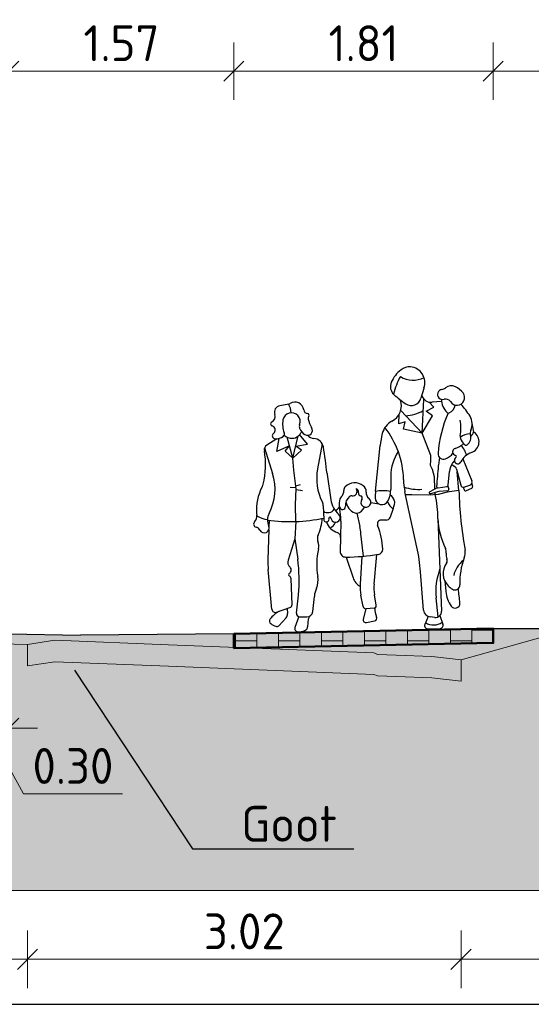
# Model space of a CAD drawing. Header units: metres. Extents: x -54 to 109, y -117 to 84.
# Tile 10 of 256: x -28.56 to -24.99, y -100.91 to -94.05. Entities that reach past the tile are written whole.
import ezdxf
from ezdxf import colors
from ezdxf.entities.mleader import LeaderData, LeaderLine
from ezdxf.math import Vec2, Vec3

# ---------------------------------------------------------------- set-up
doc = ezdxf.new("R2010")
doc.units = ezdxf.units.M
doc.linetypes.add('AL-NAP_LIJN', pattern=[15.25, 12, -1.5, 0.25, -1.5])
doc.layers.get('Defpoints').update_dxf_attribs({"color": 151})
for name, color, linetype, lineweight in [('B-WE-GW-MAAIVELD-GD', 253, 'Continuous', 18), ('N-WE-GR-BOOM-S', 90, 'Continuous', 25), ('N-WE-VH-VERHARDING-GD', 252, 'Continuous', 50), ('N-WE-VH-VERHARDING_TEGEL-AD', 252, 'Continuous', 18), ('X-XX-AL-AANKLEDING-SD', 7, 'Continuous', 25), ('X-XX-AL-DETAIL1-T25', 7, 'Continuous', 25), ('X-XX-AL-M', 7, 'Continuous', 18), ('X-XX-AL-NAP-GD', 7, 'AL-NAP_LIJN', 25), ('X-XX-AL_BINDEND-M', 10, 'Continuous', 18)]:
    doc.layers.add(name, color=color, linetype=linetype, lineweight=lineweight)
doc.layers.add('N-WE-GW-GROND_ZAND_DRAINEERZAND-V', color=7, linetype='Continuous', lineweight=18, true_color=0xf6e8be)
doc.layers.add('N-WE-GW-GROND_ZAND_FUNDERINGSZAND-V', color=7, linetype='Continuous', lineweight=18, true_color=0xf8ed6b)
doc.styles.add('NLCS-ISO-M100-T25', font='NLCS-ISO.ttf', dxfattribs={"height": 0.25})
doc.dimstyles.new('NLCS-M100-T25-SCHRAP_L2_H2', dxfattribs={"dimscale": 0.1, "dimtxt": 2.5, "dimasz": 1.4, "dimexe": 2, "dimexo": 2, "dimgap": 0.7, "dimtad": 1, "dimzin": 0, "dimdsep": 46, "dimtxsty": 'NLCS-ISO-M100-T25', "dimblk": 'OBLIQUE', "dimcen": 0, "dimdle": 2, "dimclrd": 256, "dimclre": 256, "dimclrt": 256, "dimazin": 0, "dimtfac": 1, "dimtdec": 3, "dimtofl": 0, "dimtmove": 0, "dimatfit": 3, "dimldrblk": 'OBLIQUE', "dimfxl": 2, "dimfxlon": 1, "dimtfillclr": 256, "dimtolj": 1, "dimtzin": 0, "dimlwd": -1, "dimlwe": -1, "dimarcsym": 0})

# ---------------------------------------------------------------- blocks, each defined once
blk = doc.blocks.new('_Oblique')
at = {"color": 0, "linetype": 'ByBlock', "lineweight": -2}
blk.add_line((-0.5, -0.5), (0.5, 0.5), dxfattribs=at)
blk = doc.blocks.new('*D289')
at = {"layer": 'Defpoints', "color": 0, "transparency": 16777216}
for p in [(-28.9311, -98.5081), (-28.6311, -98.5175), (-28.6311, -98.9866)]:
    blk.add_point(p, dxfattribs=at)
at = {"layer": 'X-XX-AL_BINDEND-M', "transparency": 16777216}
for p, q in [((-28.9311, -98.7866), (-28.9311, -99.1866)), ((-28.6311, -98.7866), (-28.6311, -99.1866)), ((-29.1311, -98.9866), (-28.4311, -98.9866)), ((-28.7811, -98.9866), (-28.5292, -99.4452)), ((-28.5292, -99.4452), (-27.8392, -99.4452))]:
    blk.add_line(p, q, dxfattribs=at)
at = {"layer": 'X-XX-AL_BINDEND-M', "transparency": 16777216, "xscale": 0.14, "yscale": 0.14, "zscale": 0.14, "rotation": 180}
blk.add_blockref('_Oblique', (-28.9311, -98.9866), dxfattribs=at)
at = {"layer": 'X-XX-AL_BINDEND-M', "transparency": 16777216, "xscale": 0.14, "yscale": 0.14, "zscale": 0.14}
blk.add_blockref('_Oblique', (-28.6311, -98.9866), dxfattribs=at)
at = {"layer": 'X-XX-AL_BINDEND-M', "transparency": 16777216, "insert": (-28.1842, -99.2502), "char_height": 0.25, "attachment_point": 5, "style": 'NLCS-ISO-M100-T25'}
blk.add_mtext('\\A1;0.30', dxfattribs=at)
blk = doc.blocks.new('*D290')
at = {"layer": 'Defpoints', "color": 0, "transparency": 16777216}
for p in [(-28.6311, -94.4057), (-32.6311, -98.228), (-28.6311, -98.328)]:
    blk.add_point(p, dxfattribs=at)
at = {"layer": 'X-XX-AL_BINDEND-M', "transparency": 16777216}
for p, q in [((-32.6311, -94.6057), (-32.6311, -94.2057)), ((-28.6311, -94.6057), (-28.6311, -94.2057)), ((-32.8311, -94.4057), (-28.4311, -94.4057))]:
    blk.add_line(p, q, dxfattribs=at)
at = {"layer": 'X-XX-AL_BINDEND-M', "transparency": 16777216, "xscale": 0.14, "yscale": 0.14, "zscale": 0.14, "rotation": 180}
blk.add_blockref('_Oblique', (-32.6311, -94.4057), dxfattribs=at)
at = {"layer": 'X-XX-AL_BINDEND-M', "transparency": 16777216, "xscale": 0.14, "yscale": 0.14, "zscale": 0.14}
blk.add_blockref('_Oblique', (-28.6311, -94.4057), dxfattribs=at)
at = {"layer": 'X-XX-AL_BINDEND-M', "transparency": 16777216, "insert": (-30.6311, -94.2107), "char_height": 0.25, "attachment_point": 5, "style": 'NLCS-ISO-M100-T25'}
blk.add_mtext('\\A1;4.00', dxfattribs=at)
blk = doc.blocks.new('*D291')
at = {"layer": 'Defpoints', "color": 0, "transparency": 16777216}
for p in [(-27.0611, -94.4057), (-28.6311, -98.328), (-27.0611, -98.328)]:
    blk.add_point(p, dxfattribs=at)
at = {"layer": 'X-XX-AL-M', "transparency": 16777216}
for p, q in [((-28.6311, -94.6057), (-28.6311, -94.2057)), ((-27.0611, -94.6057), (-27.0611, -94.2057)), ((-28.8311, -94.4057), (-26.8611, -94.4057))]:
    blk.add_line(p, q, dxfattribs=at)
at = {"layer": 'X-XX-AL-M', "transparency": 16777216, "xscale": 0.14, "yscale": 0.14, "zscale": 0.14, "rotation": 180}
blk.add_blockref('_Oblique', (-28.6311, -94.4057), dxfattribs=at)
at = {"layer": 'X-XX-AL-M', "transparency": 16777216, "xscale": 0.14, "yscale": 0.14, "zscale": 0.14}
blk.add_blockref('_Oblique', (-27.0611, -94.4057), dxfattribs=at)
at = {"layer": 'X-XX-AL-M', "transparency": 16777216, "insert": (-27.8461, -94.2107), "char_height": 0.25, "attachment_point": 5, "style": 'NLCS-ISO-M100-T25'}
blk.add_mtext('\\A1;1.57', dxfattribs=at)
blk = doc.blocks.new('*D292')
at = {"layer": 'Defpoints', "color": 0, "transparency": 16777216}
for p in [(-25.2511, -94.4057), (-25.2511, -98.2918), (-27.0611, -98.328)]:
    blk.add_point(p, dxfattribs=at)
at = {"layer": 'X-XX-AL-M', "transparency": 16777216}
for p, q in [((-27.0611, -94.6057), (-27.0611, -94.2057)), ((-25.2511, -94.6057), (-25.2511, -94.2057)), ((-27.2611, -94.4057), (-25.0511, -94.4057))]:
    blk.add_line(p, q, dxfattribs=at)
at = {"layer": 'X-XX-AL-M', "transparency": 16777216, "xscale": 0.14, "yscale": 0.14, "zscale": 0.14, "rotation": 180}
blk.add_blockref('_Oblique', (-27.0611, -94.4057), dxfattribs=at)
at = {"layer": 'X-XX-AL-M', "transparency": 16777216, "xscale": 0.14, "yscale": 0.14, "zscale": 0.14}
blk.add_blockref('_Oblique', (-25.2511, -94.4057), dxfattribs=at)
at = {"layer": 'X-XX-AL-M', "transparency": 16777216, "insert": (-26.1561, -94.2107), "char_height": 0.25, "attachment_point": 5, "style": 'NLCS-ISO-M100-T25'}
blk.add_mtext('\\A1;1.81', dxfattribs=at)
blk = doc.blocks.new('*D298')
at = {"layer": 'Defpoints', "color": 0, "transparency": 16777216}
for p in [(-22.0611, -94.4057), (-22.0611, -97.8761), (-25.2511, -98.2918)]:
    blk.add_point(p, dxfattribs=at)
at = {"layer": 'X-XX-AL-M', "transparency": 16777216}
for p, q in [((-25.2511, -94.6057), (-25.2511, -94.2057)), ((-22.0611, -94.6057), (-22.0611, -94.2057)), ((-25.4511, -94.4057), (-21.8611, -94.4057))]:
    blk.add_line(p, q, dxfattribs=at)
at = {"layer": 'X-XX-AL-M', "transparency": 16777216, "xscale": 0.14, "yscale": 0.14, "zscale": 0.14, "rotation": 180}
blk.add_blockref('_Oblique', (-25.2511, -94.4057), dxfattribs=at)
at = {"layer": 'X-XX-AL-M', "transparency": 16777216, "xscale": 0.14, "yscale": 0.14, "zscale": 0.14}
blk.add_blockref('_Oblique', (-22.0611, -94.4057), dxfattribs=at)
at = {"layer": 'X-XX-AL-M', "transparency": 16777216, "insert": (-23.6561, -94.2107), "char_height": 0.25, "attachment_point": 5, "style": 'NLCS-ISO-M100-T25'}
blk.add_mtext('\\A1;3.19', dxfattribs=at)
blk = doc.blocks.new('*D356')
at = {"layer": 'B-WE-GW-MAAIVELD-GD', "transparency": 16777216}
for p, q in [((-30.0584, -100.3985), (-30.0584, -100.7985)), ((-28.5006, -100.3985), (-28.5006, -100.7985)), ((-30.2584, -100.5985), (-28.3006, -100.5985))]:
    blk.add_line(p, q, dxfattribs=at)
at = {"layer": 'Defpoints', "color": 0, "transparency": 16777216}
for p in [(-30.0584, -98.5171), (-28.5006, -98.5531), (-28.5006, -100.5985)]:
    blk.add_point(p, dxfattribs=at)
at = {"layer": 'B-WE-GW-MAAIVELD-GD', "transparency": 16777216, "xscale": 0.14, "yscale": 0.14, "zscale": 0.14}
for p, rotation in [((-30.0584, -100.5985), 179.9999999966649), ((-28.5006, -100.5985), 359.9999999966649)]:
    blk.add_blockref('_Oblique', p, dxfattribs=dict(at, rotation=rotation))
at = {"layer": 'B-WE-GW-MAAIVELD-GD', "transparency": 16777216, "insert": (-29.2795, -100.4035), "char_height": 0.25, "attachment_point": 5, "rotation": 360, "style": 'NLCS-ISO-M100-T25'}
blk.add_mtext('\\A1;1.56', dxfattribs=at)
blk = doc.blocks.new('*D357')
at = {"layer": 'B-WE-GW-MAAIVELD-GD', "transparency": 16777216}
for p, q in [((-28.5006, -100.3985), (-28.5006, -100.7985)), ((-25.4761, -100.3985), (-25.4761, -100.7985)), ((-28.7006, -100.5985), (-25.2761, -100.5985))]:
    blk.add_line(p, q, dxfattribs=at)
at = {"layer": 'Defpoints', "color": 0, "transparency": 16777216}
for p in [(-28.5006, -98.5531), (-25.4761, -98.6599), (-25.4761, -100.5985)]:
    blk.add_point(p, dxfattribs=at)
at = {"layer": 'B-WE-GW-MAAIVELD-GD', "transparency": 16777216, "xscale": 0.14, "yscale": 0.14, "zscale": 0.14}
for p, rotation in [((-28.5006, -100.5985), 179.9999999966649), ((-25.4761, -100.5985), 359.9999999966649)]:
    blk.add_blockref('_Oblique', p, dxfattribs=dict(at, rotation=rotation))
at = {"layer": 'B-WE-GW-MAAIVELD-GD', "transparency": 16777216, "insert": (-26.9883, -100.4035), "char_height": 0.25, "attachment_point": 5, "rotation": 360, "style": 'NLCS-ISO-M100-T25'}
blk.add_mtext('\\A1;3.02', dxfattribs=at)
blk = doc.blocks.new('*D358')
at = {"layer": 'B-WE-GW-MAAIVELD-GD', "transparency": 16777216}
for p, q in [((-25.4761, -100.3985), (-25.4761, -100.7985)), ((-22.0611, -100.3985), (-22.0611, -100.7985)), ((-25.6761, -100.5985), (-21.8611, -100.5985))]:
    blk.add_line(p, q, dxfattribs=at)
at = {"layer": 'Defpoints', "color": 0, "transparency": 16777216}
for p in [(-22.0611, -97.8761), (-25.4761, -98.6599), (-22.0611, -100.5985)]:
    blk.add_point(p, dxfattribs=at)
at = {"layer": 'B-WE-GW-MAAIVELD-GD', "transparency": 16777216, "xscale": 0.14, "yscale": 0.14, "zscale": 0.14}
for p, rotation in [((-25.4761, -100.5985), 179.9999999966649), ((-22.0611, -100.5985), 359.9999999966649)]:
    blk.add_blockref('_Oblique', p, dxfattribs=dict(at, rotation=rotation))
at = {"layer": 'B-WE-GW-MAAIVELD-GD', "transparency": 16777216, "insert": (-23.7686, -100.4035), "char_height": 0.25, "attachment_point": 5, "rotation": 360, "style": 'NLCS-ISO-M100-T25'}
blk.add_mtext('\\A1;3.42', dxfattribs=at)
blk = doc.blocks.new('SAL-AANKLEDING_VOETGANGER_FAMILIE_VOORAANZICHT-D')
for p, q in [((0.431, 1.6238), (0.4103, 1.5575)), ((-0.5128, 1.5338), (-0.5764, 1.5239)), ((0.4133, 1.3123), (0.4307, 1.5497)), ((0.4976, 1.4931), (0.4665, 1.5284)), ((0.5523, 1.5304), (0.4872, 1.5265)), ((0.2514, 1.3818), (0.2563, 1.4492)), ((0.4133, 1.3123), (0.2669, 1.4733)), ((0.4435, 1.4649), (0.4976, 1.4931)), ((0.4874, 1.4312), (0.4435, 1.4649)), ((0.2977, 1.3936), (0.2514, 1.3818)), ((0.2828, 1.3442), (0.2977, 1.3936)), ((0.4133, 1.3123), (0.4874, 1.4312)), ((0.7736, 1.3136), (0.7624, 1.3877)), ((-0.4914, 1.1571), (-0.4509, 1.3112)), ((-0.3883, 1.2531), (-0.4419, 1.32)), ((0.4133, 1.3123), (0.2828, 1.3442)), ((0.4707, 1.1551), (0.4133, 1.3123)), ((-0.6007, 1.2942), (-0.6716, 1.2512)), ((-0.6033, 1.2056), (-0.5859, 1.2965)), ((-0.5131, 1.2421), (-0.6033, 1.2056)), ((-0.5438, 1.2062), (-0.5131, 1.2421)), ((-0.4914, 1.1571), (-0.5289, 1.3038)), ((-0.4697, 1.2398), (-0.3883, 1.2531)), ((-0.4316, 1.2103), (-0.4697, 1.2398)), ((-0.2845, 1.2525), (-0.321, 1.0788)), ((-0.6878, 1.2319), (-0.6354, 1.0516)), ((-0.4914, 1.1571), (-0.5438, 1.2062)), ((-0.4914, 1.1571), (-0.4316, 1.2103)), ((0.0798, 0.9139), (0.1189, 1.2323)), ((-0.4866, 1.0726), (-0.4914, 1.1571)), ((0.4672, 1.0863), (0.4707, 1.1236)), ((0.4707, 1.1236), (0.4707, 1.1551)), ((0.5303, 1.1428), (0.5221, 1.0867)), ((0.6349, 1.1181), (0.6223, 1.1009)), ((0.6933, 1.1288), (0.7535, 0.9729)), ((-0.4724, 0.9419), (-0.4866, 1.0726)), ((-0.2549, 1.0368), (-0.2332, 0.8601)), ((0.48, 1.0584), (0.4672, 1.0863)), ((0.4928, 1.0059), (0.48, 1.0584)), ((0.5876, 0.9477), (0.5986, 1.0408)), ((0.6154, 1.0905), (0.6387, 1.073)), ((0.6486, 1.0578), (0.6753, 0.9438)), ((0.6617, 0.9084), (0.6534, 1.0374)), ((-0.4748, 0.9636), (-0.4422, 0.9717)), ((0.1889, 1.0187), (0.1866, 0.9252)), ((0.4946, 0.9214), (0.4928, 1.0059)), ((-0.5138, 0.955), (-0.4734, 0.9506)), ((-0.4812, 0.8331), (-0.4724, 0.9419)), ((-0.4727, 0.9385), (-0.43, 0.9299)), ((0.3613, 0.5184), (0.2853, 0.9062)), ((0.5112, 0.9299), (0.4586, 0.9029)), ((0.5212, 0.9041), (0.4635, 0.8897)), ((0.4955, 0.8823), (0.4952, 0.8976)), ((0.5787, 0.8991), (0.5157, 0.8837)), ((0.517, 0.9288), (0.5778, 0.9377)), ((0.5843, 0.9078), (0.5227, 0.9043)), ((0.6617, 0.9084), (0.5787, 0.8991)), ((0.5842, 0.9408), (0.5914, 0.9182)), ((0.6916, 0.9305), (0.6995, 0.9121)), ((0.697, 0.9312), (0.7393, 0.9439)), ((0.7148, 0.9059), (0.7527, 0.9217)), ((0.7526, 0.9551), (0.7584, 0.9333)), ((-0.4812, 0.7145), (-0.4812, 0.8331)), ((0.3328, 0.8837), (0.2894, 0.8852)), ((0.45, 0.879), (0.3328, 0.8837)), ((0.5157, 0.8837), (0.45, 0.879)), ((-0.2865, 0.8194), (-0.285, 0.7249)), ((-0.1666, 0.7392), (-0.1728, 0.8097)), ((-0.0529, 0.7643), (-0.0351, 0.6717)), ((-0.6662, 0.7259), (-0.6684, 0.6812)), ((-0.4812, 0.7145), (-0.4886, 0.5944)), ((-0.1658, 0.71), (-0.1699, 0.5981)), ((0.1496, 0.7121), (0.1164, 0.7125)), ((0.5115, 0.7141), (0.5236, 0.0694)), ((-0.6694, 0.6622), (-0.6801, 0.4512)), ((-0.0136, 0.4629), (-0.0278, 0.6196)), ((-0.4886, 0.5944), (-0.5397, 0.4472)), ((-0.4886, 0.5944), (-0.472, 0.4516)), ((-0.1699, 0.5975), (-0.1751, 0.5009)), ((-0.1347, 0.4593), (-0.0887, 0.3146)), ((-0.0243, 0.4622), (-0.0394, 0.2681)), ((-0.6588, 0.1049), (-0.6793, 0.3841)), ((0.3992, 0.0783), (0.3831, 0.3468)), ((-0.5181, 0.1365), (-0.5211, 0.3156)), ((0.5504, 0.2794), (0.556, 0.2076)), ((-0.4884, 0.0758), (-0.4729, 0.2018)), ((-0.3748, 0.084), (-0.3614, 0.1901)), ((-0.023, 0.1133), (-0.0361, 0.1926)), ((0.0689, 0.1194), (0.0577, 0.192)), ((0.4985, 0.0299), (0.4878, 0.1638)), ((-0.6283, 0.0845), (-0.5331, 0.1154)), ((-0.552, 0.1093), (-0.5504, 0.074)), ((-0.0028, 0.097), (-0.0235, 0.0254)), ((0.0533, 0.1001), (-0.0027, 0.097)), ((-0.5612, 0.0453), (-0.6139, -0.0093)), ((-0.472, 0.051), (-0.5013, -0.0237)), ((-0.4662, 0.0501), (-0.4157, 0.0488)), ((-0.4123, -0.0212), (-0.4043, 0.0346)), ((-0.0003, -0.0001), (0.0556, 0.0105)), ((0.429, 0.0348), (0.4058, -0.0205)), ((0.476, 0.0265), (0.4441, 0.0304)), ((0.5125, 0.0399), (0.5318, -0.0227)), ((0.4272, -0.0527), (0.5096, -0.0527))]:
    blk.add_line(p, q)
for centre, radius, start, end in [((0.4082, 1.5779), 0.224, 126.5371, 155.1373), ((0.3315, 1.6814), 0.0952, 83.95445, 126.5371), ((0.3299, 1.667), 0.1097, 339.264, 83.95445), ((0.2721, 1.641), 0.074, 155.1373, 226.2364), ((0.6756, 1.4719), 0.4709, 149.5484, 165.6181), ((0.3607, 1.853), 0.1691, 237.4286, 295.8101), ((0.1302, 1.4929), 0.131, 45.86354, 46.23645), ((0.6572, 2.036), 0.6257, 225.8635, 235.4985), ((0.5053, 1.6006), 0.0779, 159.264, 162.664), ((0.5612, 1.58), 0.0352, 95.96828, 286.085), ((0.5524, 1.6636), 0.0489, 275.9683, 307.5822), ((0.623, 1.5719), 0.0668, 64.06068, 127.5822), ((0.6615, 1.5563), 0.0536, 211.1228, 35.91544), ((0.5904, 1.5048), 0.1414, 35.91544, 64.06068), ((-0.5695, 1.4796), 0.0449, 98.801, 200.3344), ((-0.6316, 1.4707), 0.1335, 1.18154, 28.12845), ((-0.5166, 1.5584), 0.025, 278.801, 302.2204), ((-0.4706, 1.4854), 0.0613, 5.45294, 122.2204), ((0.1485, 1.5108), 0.1241, 296.53, 16.7161), ((0.3428, 1.5785), 0.0707, 235.4985, 342.664), ((0.483, 1.5966), 0.0702, 197.2958, 273.4443), ((0.699, 1.5546), 0.1487, 183.13, 223.4096), ((0.5818, 1.5082), 0.0395, 31.12283, 106.085), ((-0.6493, 1.45), 0.0402, 292.8544, 20.33441), ((-0.4963, 1.4129), 0.0606, 337.6107, 167.9253), ((-0.3803, 1.4941), 0.0294, 185.4529, 264.0382), ((-0.3846, 1.4529), 0.012, 324.8041, 84.03826), ((-0.3538, 1.4312), 0.0257, 144.8041, 189.4412), ((0.2843, 1.7464), 0.3104, 272.9694, 296.9199), ((1.3216, 1.1022), 0.8022, 154.4118, 175.1745), ((0.5999, 1.4609), 0.0123, 223.4096, 294.2221), ((0.5738, 1.519), 0.0761, 294.2221, 348.9235), ((0.3817, 1.2178), 0.422, 29.27788, 43.66461), ((-0.6278, 1.3989), 0.0152, 112.8544, 252.9523), ((-0.641, 1.3558), 0.0299, 305.2629, 72.95234), ((-0.3965, 1.3915), 0.1627, 167.9253, 200.5895), ((-0.4075, 1.3763), 0.0355, 157.6107, 200.478), ((-0.2123, 1.4548), 0.1692, 189.4412, 211.3997), ((0.2631, 1.2813), 0.1324, 116.53, 164.778), ((0.4203, 1.347), 0.2644, 347.3291, 11.19683), ((0.6559, 1.3715), 0.1077, 335.3099, 29.27788), ((-0.612, 1.3147), 0.0205, 125.2629, 265.3578), ((-0.6065, 1.3816), 0.0875, 265.3578, 305.035), ((-0.5682, 1.327), 0.0208, 305.035, 20.58952), ((-0.4902, 1.3874), 0.092, 229.6478, 268.0166), ((-0.4914, 1.3547), 0.0594, 268.0166, 311.5006), ((-0.563, 1.4357), 0.1675, 311.5006, 324.663), ((-0.3573, 1.395), 0.0891, 200.478, 238.1142), ((-0.3861, 1.3487), 0.0345, 238.1142, 31.39967), ((-0.338, 1.3516), 0.0607, 218.0535, 265.7672), ((0.7104, 1.1596), 0.5959, 164.778, 172.9874), ((-0.3263, 0.9923), 0.6031, 0.08193, 37.16845), ((0.7966, 1.3069), 0.0471, 155.3099, 193.4195), ((0.5689, 1.423), 0.2321, 322.3166, 331.8661), ((0.7294, 1.2469), 0.08, 288.2289, 56.46298), ((-0.6513, 1.2177), 0.0392, 121.236, 188.6033), ((-0.3477, 1.2203), 0.0709, 8.2025, 85.76722), ((0.71, 1.2819), 0.0325, 167.3291, 202.6254), ((0.7526, 1.1757), 0.1261, 91.30799, 126.3337), ((0.8195, 1.3274), 0.1508, 202.6254, 221.6554), ((0.6835, 1.2799), 0.0691, 308.032, 13.41949), ((-1.2537, 1.1266), 0.5701, 345.0046, 8.60333), ((-3.7322, 0.7325), 3.4904, 5.13616, 8.2025), ((0.5035, 1.0112), 0.3147, 145.5896, 178.6314), ((0.5603, 1.1665), 0.0382, 175.1745, 288.3607), ((0.5382, 1.2331), 0.1083, 288.3607, 323.5026), ((0.6491, 1.1781), 0.0256, 108.136, 255.4745), ((0.5689, 1.423), 0.2321, 288.136, 304.9423), ((0.7956, 1.0457), 0.1318, 108.2289, 152.2033), ((0.5632, 1.1169), 0.1601, 13.05822, 40.86503), ((0.7172, 1.2367), 0.0143, 221.6554, 308.032), ((0.7243, 1.026), 0.1266, 143.7051, 173.2593), ((0.6583, 1.1181), 0.0234, 123.7048, 332.2033), ((0.6405, 1.1448), 0.00871, 303.7048, 75.47453), ((-0.9852, 0.9499), 0.3643, 331.2997, 16.20207), ((0.0366, 1.0036), 0.3655, 168.1246, 205.7616), ((-0.0075, 1.0673), 0.2493, 185.1362, 187.0083), ((13.2004, -0.2942), 12.7534, 173.8135, 174.453), ((0.6982, 1.061), 0.178, 171.6906, 173.8135), ((0.6227, 1.0518), 0.0266, 13.18628, 53.00424), ((-0.7824, 1.0004), 0.0822, 331.2766, 345.0046), ((-0.0653, 0.88), 0.096, 51.08664, 133.7218), ((0.7325, 0.9938), 0.4557, 180.0819, 191.0857), ((0.733, 0.965), 0.022, 286.734, 21.08962), ((-0.4038, 0.7929), 0.3495, 151.2766, 183.0758), ((-0.1945, 0.9208), 0.053, 309.8587, 3.41979), ((-0.1092, 0.9259), 0.0325, 133.7218, 183.4198), ((-0.0798, 0.916), 0.031, 260.9372, 32.77501), ((-0.059, 0.9128), 0.0207, 341.7284, 75.2715), ((-0.0233, 0.901), 0.0169, 161.7284, 259.6631), ((-0.0377, 0.9142), 0.0522, 355.0338, 51.08664), ((0.0643, 0.9053), 0.0502, 175.0338, 231.544), ((0.6309, 0.8461), 0.5552, 172.9874, 177.6153), ((0.1314, 0.6654), 0.2515, 77.53463, 101.9242), ((0.011, 0.9294), 0.1757, 331.0528, 358.6314), ((0.3856, 1.2424), 0.3209, 250.8142, 273.3338), ((0.4618, 0.8966), 0.00711, 117.1942, 283.9871), ((0.5157, 0.9377), 0.00899, 174.453, 278.3048), ((0.5232, 0.8963), 0.00795, 93.26124, 103.9871), ((0.5762, 0.949), 0.0115, 278.3048, 353.2593), ((0.5838, 0.9158), 0.00798, 273.2612, 17.8661), ((3.5912, 0.9443), 2.9297, 180.7033, 188.8817), ((0.6921, 0.9477), 0.0172, 193.1863, 286.734), ((0.7103, 0.9167), 0.0118, 203.1272, 292.6817), ((0.7489, 0.9308), 0.00987, 292.6817, 14.93542), ((-0.347, 0.8184), 0.0605, 0.941, 25.76161), ((-0.0712, 0.8801), 0.1632, 187.0083, 227.7329), ((-0.0637, 0.832), 0.1114, 161.4727, 192.3794), ((-0.1423, 0.8583), 0.0285, 129.8587, 161.4727), ((-0.0521, 0.8175), 0.0804, 127.7024, 182.8905), ((-0.0248, 0.8618), 0.1044, 189.5696, 245.8303), ((-0.0881, 0.8642), 0.0215, 80.9372, 127.7024), ((-0.0291, 0.8689), 0.0157, 323.3551, 79.66314), ((0.0114, 0.8387), 0.0348, 143.3552, 51.54396), ((-0.0966, -0.1808), 1.0251, 78.80459, 82.00681), ((0.1233, 0.8672), 0.0473, 177.6153, 331.0528), ((0.2806, 0.8817), 0.1246, 198.9939, 229.918), ((-0.203, 0.9147), 0.4233, 334.0381, 348.9085), ((0.1385, 0.8247), 0.0759, 14.00229, 55.4755), ((0.1903, 0.8376), 0.0225, 348.9085, 14.00229), ((-0.1227, 0.7385), 0.6347, 357.8001, 13.09115), ((-0.8023, 0.7566), 0.0512, 312.6348, 9.36446), ((-0.6687, 0.7786), 0.0842, 183.0758, 189.3645), ((-0.6435, 0.9366), 0.2073, 238.7071, 260.4336), ((-0.5763, 0.726), 0.1019, 151.2997, 202.8363), ((-0.2548, 0.8267), 0.0545, 235.1811, 324.3711), ((-0.2026, 0.7356), 0.032, 184.7603, 47.733), ((-0.2562, 0.8806), 0.1095, 298.7348, 319.6298), ((-0.1526, 0.8125), 0.0203, 192.3794, 2.8905), ((-0.0562, 0.792), 0.0279, 245.8303, 280.01), ((-0.0636, 0.8338), 0.0704, 280.01, 336.3197), ((-0.7522, 0.7022), 0.0228, 132.6347, 255.4266), ((-0.503, 1.8685), 1.1542, 261.2736, 280.8825), ((-0.6473, 0.7654), 0.3533, 335.4217, 354.744), ((-0.2666, 0.7252), 0.0184, 180.941, 16.04669), ((-0.1509, 0.7482), 0.1233, 199.5835, 250.0786), ((-0.2418, 0.7323), 0.0074, 4.7603, 196.0467), ((-0.274, 0.7336), 0.0764, 295.23, 336.8907), ((-0.4, 0.7185), 0.2343, 357.9123, 5.0565), ((0.116, 0.6846), 0.0279, 89.32213, 201.3539), ((0.15, 0.7428), 0.0307, 269.3221, 334.0381), ((1.0187, 0.7236), 0.5072, 181.0735, 205.3311), ((-0.7681, 0.6413), 0.0402, 25.68596, 75.42655), ((-0.7014, 0.6734), 0.0338, 205.686, 22.8363), ((-0.2677, 0.5918), 0.0642, 155.4217, 198.5386), ((-0.2048, 0.5994), 0.0349, 356.9445, 70.07864), ((-0.5553, 0.5719), 0.5296, 5.16995, 10.86197), ((-0.3488, 0.5028), 0.4712, 0.6846, 21.35391), ((-0.4156, 0.5422), 0.0918, 346.7098, 18.53863), ((0.1793, 0.4017), 0.5195, 166.7098, 188.2522), ((-0.1357, 0.4988), 0.0394, 176.9445, 269.3458), ((0.0881, 0.508), 0.0342, 278.0637, 0.6846), ((-0.9078, 0.2697), 1.2932, 3.4154, 11.08568), ((0.5112, 0.4834), 0.0542, 348.8838, 25.33114), ((0.5964, 0.4764), 0.1014, 337.7905, 8.88169), ((-0.1401, 0.4238), 0.5407, 177.1019, 184.2125), ((-0.4943, 0.4314), 0.0481, 160.863, 226.938), ((-1.514, 0.3303), 1.049, 352.9682, 6.64405), ((-0.1189, 1.9692), 1.5099, 269.3458, 278.0637), ((-6.179, 1.0821), 6.2887, 352.56, 354.4368), ((0.6324, 0.4596), 0.0693, 168.8838, 203.6111), ((0.5425, 0.4203), 0.0288, 321.8494, 23.61107), ((0.8018, 0.2661), 0.1947, 127.3703, 165.2005), ((1.1284, 0.2592), 0.4733, 157.7905, 181.0898), ((-0.5276, 0.3447), 0.0109, 117.9733, 240.976), ((-0.5449, 0.3773), 0.026, 297.9733, 46.93798), ((0.9337, 0.1992), 0.4472, 158.3244, 184.5391), ((0.6591, 0.3288), 0.1194, 141.8494, 224.06), ((-0.544, 0.3152), 0.0229, 0.9598, 60.97604), ((-0.4811, 0.3059), 0.1478, 336.2114, 8.25225), ((0.0152, 0.3477), 0.109, 197.651, 239.4338), ((-0.1608, 0.1647), 0.2022, 156.2114, 172.7962), ((0.2717, 0.2438), 0.3121, 175.5388, 189.4366), ((0.323, 0.233), 0.2684, 172.56, 188.788), ((0.6905, 0.2183), 0.1349, 184.5127, 185.4023), ((0.5566, 0.2297), 0.0231, 43.43472, 44.05898), ((0.6917, 0.3575), 0.1629, 223.4347, 236.9218), ((0.6213, 0.2495), 0.0339, 236.9218, 1.08984), ((-0.006, 0.1025), 0.6593, 1.73644, 10.51455), ((0.7838, 0.2271), 0.2286, 185.4023, 212.7496), ((-0.497, -0.1138), 0.2338, 119.5057, 139.006), ((-0.6355, 0.1066), 0.0233, 184.2125, 288.0036), ((-0.5892, 0.0723), 0.0388, 316.0363, 2.61123), ((-0.5399, 0.1362), 0.0218, 288.0036, 0.9598), ((-0.4656, 0.073), 0.0229, 172.9682, 268.5724), ((-0.4147, 0.089), 0.0402, 268.5724, 352.7962), ((-0.0037, 0.1165), 0.0195, 189.4366, 273.176), ((0.0524, 0.1169), 0.0167, 273.176, 8.78789), ((0.1891, 0.0892), 0.13, 174.463, 203.506), ((0.4504, 0.0814), 0.0513, 183.4154, 262.9452), ((0.4812, 0.0686), 0.0424, 262.9452, 1.07353), ((0.6196, 0.1215), 0.0334, 212.7496, 1.73643), ((-0.6564, 0.0247), 0.0227, 139.006, 235.8464), ((-0.5346, 0.2043), 0.2396, 235.8464, 245.2278), ((-0.3447, 0.026), 0.0602, 154.4196, 171.8203), ((-0.0041, 0.0198), 0.0202, 163.8435, 280.703), ((0.052, 0.0296), 0.0195, 280.703, 23.506), ((-0.6272, 0.0035), 0.0185, 245.2278, 316.0363), ((-0.4807, -0.0318), 0.0221, 158.6026, 263.677), ((-0.4715, 0.0513), 0.1057, 263.677, 291.5485), ((-0.4447, -0.0165), 0.0327, 291.5485, 351.8203), ((0.4272, -0.0295), 0.0232, 157.2386, 270), ((0.4687, 0.0762), 0.1024, 235.656, 304.8622), ((0.5096, -0.0295), 0.0232, 270, 17.18225)]:
    blk.add_arc(centre, radius, start, end)

msp = doc.modelspace()

# ---------------------------------------------------------------- hatches: boundary and pattern name
at = {"layer": 'N-WE-GW-GROND_ZAND_DRAINEERZAND-V'}
h = msp.add_hatch(color=256, dxfattribs=at)
h.dxf.hatch_style = 1
h.paths.add_polyline_path([(-27.0611, -98.328), (-25.2511, -98.2918), (-25.2511, -98.3918), (-27.0611, -98.428)])
h = msp.add_hatch(color=256, dxfattribs=at)
h.dxf.hatch_style = 1
h.paths.add_polyline_path([(-25.2511, -98.2918), (-25.2511, -98.3918), (-26.984, -98.4265), (-26.0835, -98.4622), (-26.0585, -98.472), (-25.9275, -98.4769), (-25.6795, -98.486), (-25.4761, -98.5099), (-24.6958, -98.2912)])
h = msp.add_hatch(color=256, dxfattribs=at)
h.dxf.hatch_style = 1
h.paths.add_polyline_path([(-28.1311, -98.338), (-28.6311, -98.328), (-28.6311, -98.3999), (-28.5006, -98.4031), (-28.3114, -98.3738), (-27.5183, -98.4053), (-27.0611, -98.4234), (-27.0611, -98.328)])
at = {"layer": 'N-WE-GW-GROND_ZAND_FUNDERINGSZAND-V'}
h = msp.add_hatch(color=256, dxfattribs=at)
h.dxf.hatch_style = 1
h.paths.add_polyline_path([(-21.3914, -100.1179), (-21.3914, -97.6261), (-21.7383, -97.8771), (-21.7947, -97.877), (-22.0388, -97.8764), (-23.2041, -97.8627), (-23.4107, -97.894), (-23.9227, -98.0745), (-25.4761, -98.5099), (-25.4761, -98.6599), (-25.6795, -98.636), (-25.9275, -98.6269), (-26.0585, -98.622), (-26.0835, -98.6122), (-27.5183, -98.5553), (-28.3114, -98.5238), (-28.5006, -98.5531), (-28.5006, -98.4031), (-28.6311, -98.3999), (-28.6311, -98.528), (-30.0584, -98.4923), (-30.0584, -98.5171), (-30.1584, -98.4898), (-32.6311, -98.428), (-32.6311, -98.4027), (-33.2302, -98.3871), (-33.8914, -98.4027), (-34.3443, -98.4133), (-35.3211, -98.4513), (-35.3211, -98.4954), (-38.9251, -98.5855), (-38.9251, -98.5879), (-38.9324, -98.5856), (-39.3211, -98.5954), (-39.3211, -98.5446), (-39.7086, -98.5552), (-41.0458, -98.5848), (-41.0745, -98.598), (-41.0745, -98.4563), (-41.3821, -98.467), (-43.0937, -98.5784), (-43.125, -98.5812), (-43.387, -98.587), (-43.387, -98.7367), (-46.9871, -98.8267), (-46.9871, -98.7118), (-51.151, -99.1012), (-51.3914, -99.1179), (-51.3914, -100.1179)])
h = msp.add_hatch(color=256, dxfattribs=at)
h.dxf.hatch_style = 1
h.paths.add_polyline_path([(-25.9275, -98.4769), (-26.0585, -98.472), (-26.0835, -98.4622), (-26.984, -98.4265), (-27.0611, -98.428), (-27.0611, -98.4234), (-27.5183, -98.4053), (-28.3114, -98.3738), (-28.5006, -98.4031), (-28.5006, -98.5531), (-28.3114, -98.5238), (-27.5183, -98.5553), (-26.0835, -98.6122), (-26.0585, -98.622), (-25.9275, -98.6269), (-25.6795, -98.636), (-25.4761, -98.6599), (-25.4761, -98.5099), (-25.6795, -98.486)])
at = {"layer": 'N-WE-VH-VERHARDING_TEGEL-AD'}
h = msp.add_hatch(dxfattribs=at)
h.set_pattern_fill('AVH-TEGEL_300X300_HALFST-SO', color=256, scale=0.5, pattern_type=2)
h.set_pattern_definition([(0, (-0.95, -5.67781), (0.15, 0.075), [0.15, -0.15]), (90, (-0.95, -5.6778), (-0.15, 9e-18), [])])
h.paths.add_polyline_path([(-27.0611, -98.328), (-25.2511, -98.2918), (-25.2511, -98.3918), (-27.0611, -98.428)])

# ---------------------------------------------------------------- linework, layer by layer
at = {"layer": 'B-WE-GW-MAAIVELD-GD'}
for points in [[(-33.2302, -98.2371), (-32.3365, -98.2604), (-30.3334, -98.2922), (-30.0584, -98.3671), (-30.011, -98.3681), (-29.2525, -98.3849), (-28.5006, -98.4031), (-28.3114, -98.3738), (-27.5183, -98.4053), (-26.0835, -98.4622), (-26.0585, -98.472), (-25.9275, -98.4769), (-25.6795, -98.486), (-25.4761, -98.5099), (-23.9227, -98.0745), (-23.4107, -97.894), (-23.2041, -97.8627), (-22.0388, -97.8764), (-21.7947, -97.877), (-21.7383, -97.8771), (-21.3914, -97.6261)], [(-28.5006, -98.4031), (-28.5006, -98.5531), (-28.3114, -98.5238), (-27.5183, -98.5553), (-26.0835, -98.6122), (-26.0585, -98.622), (-25.9275, -98.6269), (-25.6795, -98.636), (-25.4761, -98.6599), (-25.4761, -98.5099)]]:
    msp.add_lwpolyline(points, dxfattribs=at)
at = {"layer": 'N-WE-GR-BOOM-S'}
for p, q in [((-25.2511, -98.2918), (-24.6958, -98.2912)), ((-28.6311, -98.328), (-28.1311, -98.338)), ((-27.0611, -98.328), (-28.1311, -98.338))]:
    msp.add_line(p, q, dxfattribs=at)
at = {"layer": 'N-WE-GW-GROND_ZAND_FUNDERINGSZAND-V', "flags": 128}
msp.add_lwpolyline([(-21.3914, -97.6261), (-21.3914, -100.1179), (-51.3914, -100.1179), (-51.3914, -99.1179)], dxfattribs=at)
at = {"layer": 'N-WE-VH-VERHARDING-GD'}
msp.add_lwpolyline([(-27.0611, -98.328), (-25.2511, -98.2918), (-25.2511, -98.3918), (-27.0611, -98.428)], close=True, dxfattribs=at)
at = {"layer": 'X-XX-AL-NAP-GD'}
msp.add_line((-51.3914, -100.9122), (-21.3914, -100.9122), dxfattribs=at)

# ---------------------------------------------------------------- block references
at = {"layer": 'X-XX-AL-AANKLEDING-SD', "rotation": 1.145762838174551}
msp.add_blockref('SAL-AANKLEDING_VOETGANGER_FAMILIE_VOORAANZICHT-D', (-26.1344, -98.2505), dxfattribs=at)

# ---------------------------------------------------------------- dimensions: what is measured, and where the dimension line sits
at = {"layer": 'B-WE-GW-MAAIVELD-GD'}
for base, p1, p2, picture, middle in [((-22.06107, -100.59847), (-25.47608, -98.65985), (-22.06107, -97.87615), '*D358', (-23.76857, -100.40347)), ((-28.5006, -100.5985), (-30.0584, -98.5171), (-28.5006, -98.5531), '*D356', (-29.2795, -100.4035)), ((-25.4761, -100.5985), (-28.5006, -98.5531), (-25.4761, -98.6599), '*D357', (-26.9883, -100.4035))]:
    dim = msp.add_linear_dim(base=base, p1=p1, p2=p2, angle=360, dimstyle='NLCS-M100-T25-SCHRAP_L2_H2', override={"dimtmove": 1}, dxfattribs=at)
    dim.commit()
    dim.dimension.update_dxf_attribs({"geometry": picture, "text_midpoint": middle})
at = {"layer": 'X-XX-AL-M'}
for base, p1, p2, picture, middle in [((-27.0611, -94.4057), (-28.6311, -98.328), (-27.0611, -98.328), '*D291', (-27.8461, -94.2107)), ((-25.2511, -94.4057), (-27.0611, -98.328), (-25.2511, -98.2918), '*D292', (-26.1561, -94.2107)), ((-22.0611, -94.4057), (-25.2511, -98.2918), (-22.0611, -97.8761), '*D298', (-23.6561, -94.2107))]:
    dim = msp.add_linear_dim(base=base, p1=p1, p2=p2, dimstyle='NLCS-M100-T25-SCHRAP_L2_H2', override={"dimtmove": 1}, dxfattribs=at)
    dim.commit()
    dim.dimension.update_dxf_attribs({"geometry": picture, "text_midpoint": middle})
at = {"layer": 'X-XX-AL_BINDEND-M'}
dim = msp.add_linear_dim(base=(-28.6311, -94.4057), p1=(-32.6311, -98.228), p2=(-28.6311, -98.328), dimstyle='NLCS-M100-T25-SCHRAP_L2_H2', override={"dimtmove": 1}, dxfattribs=at)
dim.commit()
dim.dimension.update_dxf_attribs({"geometry": '*D290', "text_midpoint": (-30.6311, -94.2107)})
dim = msp.add_linear_dim(base=(-28.6311, -98.9866), p1=(-28.9311, -98.5081), p2=(-28.6311, -98.5175), dimstyle='NLCS-M100-T25-SCHRAP_L2_H2', override={"dimtmove": 1}, dxfattribs=at)
dim.commit()
dim.dimension.update_dxf_attribs({"geometry": '*D289', "text_midpoint": (-28.4592, -99.4452), "dimtype": 160})

# ---------------------------------------------------------------- leaders
at = {"layer": 'X-XX-AL-DETAIL1-T25'}
ml = msp.add_multileader_mtext('Standard', dxfattribs=at)
ml.set_content('Goot', color=256, style='NLCS-ISO-M100-T25')
ml.set_leader_properties(color=256, linetype='ByLayer', lineweight=-1)
ml.build(insert=Vec2(0, 0))
ml.multileader.update_dxf_attribs({"text_left_attachment_type": 5, "text_right_attachment_type": 5, "dogleg_length": 0.25, "arrow_head_size": 0.25})
ctx = ml.context
ctx.base_point, ctx.char_height, ctx.arrow_head_size, ctx.landing_gap_size, ctx.plane_origin = Vec3(-27.0996, -99.8287), 0.25, 0.25, 0.09, Vec3(-27.9444, -98.5053)
ctx.left_attachment, ctx.right_attachment = 5, 5
notes = []
notes.append((ctx, [(1, (1, 1, 0), (-27.3496, -99.8287), (1, 0), 0.25, [(0, [(-28.3114, -98.3738)], 0, [])])]))
ctx.mtext.insert, ctx.mtext.flow_direction = Vec3(-27.0096, -99.5287), 5
for ctx, leaders in notes:
    for number, flags, end, landing, length, lines in leaders:
        leader = LeaderData()
        leader.index, (leader.has_last_leader_line, leader.has_dogleg_vector, leader.attachment_direction) = number, flags
        leader.last_leader_point, leader.dogleg_vector, leader.dogleg_length = Vec3(end), Vec3(landing), length
        for number, points, colour, breaks in lines:
            line = LeaderLine()
            line.index, line.vertices, line.color, line.breaks = number, Vec3.list(points), colors.encode_raw_color(colour), breaks
            leader.lines.append(line)
        ctx.leaders.append(leader)

doc.saveas('drawing.dxf')
